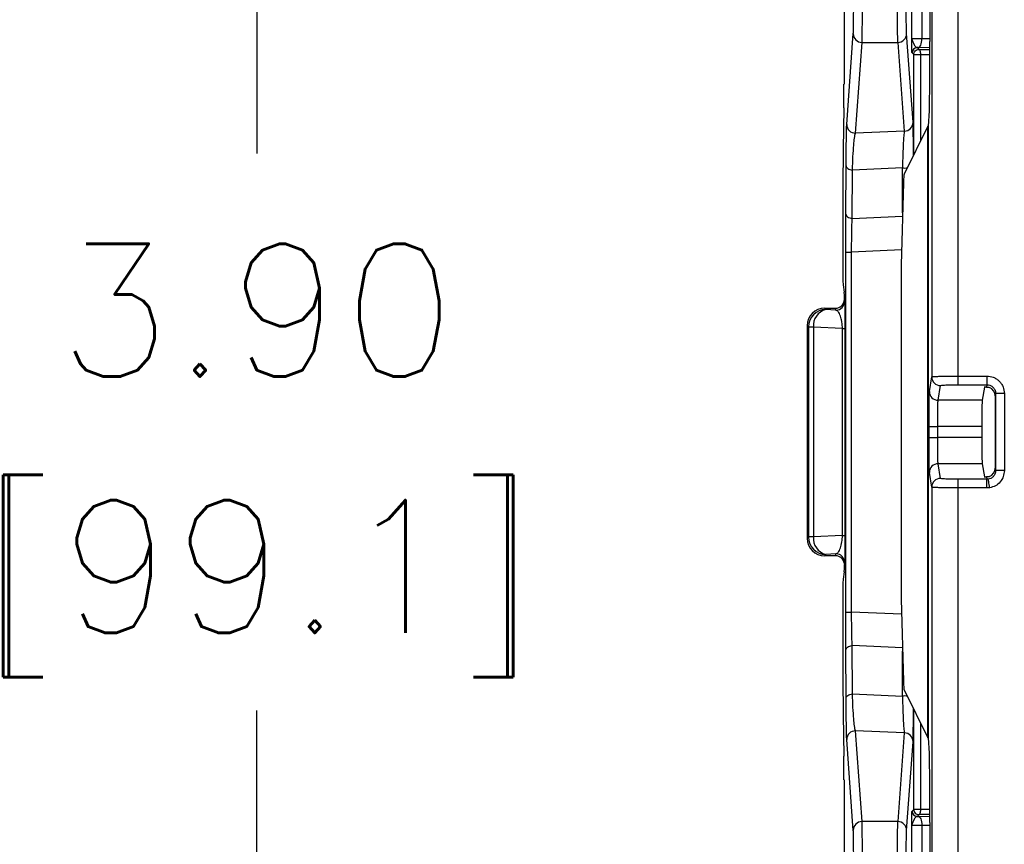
# Model space of a CAD drawing. Extents: x 897.4 to 914.4, y -8.5 to 2.5.
# Tile 77 of 102: x 905.2 to 906.3, y -1 to -0.1. Entities that reach past the tile are written whole.
import ezdxf

# ---------------------------------------------------------------- set-up
doc = ezdxf.new("R2010")
doc.units = 0
doc.header["$LTSCALE"] = 4
doc.header["$MEASUREMENT"] = 0
doc.layers.get('0').update_dxf_attribs({"linetype": 'CONTINUOUS'})
doc.layers.get('DEFPOINTS').update_dxf_attribs({"linetype": 'CONTINUOUS'})
doc.layers.add('DIMENSIONS', color=140, linetype='CONTINUOUS')
doc.styles.get("Standard").update_dxf_attribs({"font": 'romans.shx'})
doc.dimstyles.get("Standard").update_dxf_attribs({"dimtxt": 0.15, "dimasz": 0.18, "dimexe": 0.0625, "dimexo": 0.125, "dimgap": 0.0625, "dimtad": 0, "dimtih": 1, "dimtoh": 1, "dimzin": 0, "dimdsep": 46, "dimtxsty": 'Standard', "dimcen": 0, "dimadec": 0, "dimazin": 0, "dimtfac": 1, "dimtofl": 0, "dimtmove": 0, "dimatfit": 3, "dimfxl": 1, "dimtolj": 1, "dimtzin": 0, "dimarcsym": 0})

# ---------------------------------------------------------------- blocks, each defined once
blk = doc.blocks.new('*D9')
at = {"layer": 'DEFPOINTS', "color": 0, "transparency": 16777216}
for p in [(906.3065, 1.413), (905.4688, -2.4882), (906.3065, -2.4882)]:
    blk.add_point(p, dxfattribs=at)
at = {"layer": 'DIMENSIONS', "color": 0, "lineweight": -2, "transparency": 16777216}
for p, q in [((906.1815, 1.413), (905.4063, 1.413)), ((905.4688, 1.233), (905.4688, -0.2233)), ((905.4688, -2.3082), (905.4688, -0.8519)), ((906.1815, -2.4882), (905.4063, -2.4882))]:
    blk.add_line(p, q, dxfattribs=at)
at = {"layer": 'DIMENSIONS', "color": 0, "transparency": 16777216}
for points in [[(905.4388, 1.233), (905.4988, 1.233), (905.4688, 1.413)], [(905.4388, -2.3082), (905.4988, -2.3082), (905.4688, -2.4882)]]:
    blk.add_solid(points, dxfattribs=at)
at = {"layer": 'DIMENSIONS', "color": 0, "transparency": 16777216, "char_height": 0.15, "attachment_point": 5}
for s, insert in [('\\A1;3.90', (905.4688, -0.4001)), ('\\A1;[99.1]', (905.4688, -0.7144))]:
    blk.add_mtext(s, dxfattribs=dict(at, insert=insert))

msp = doc.modelspace()

# ---------------------------------------------------------------- linework, layer by layer
for p, q in [((906.2312, 0.5409), (906.2312, -0.4754)), ((906.2607, 0.5409), (906.2607, -0.4744)), ((906.229, 0.4389), (906.229, -0.0969)), ((906.132, 0.2531), (906.132, -0.1448)), ((906.2085, -0.0936), (906.2085, -0.0564)), ((906.2199, -0.0561), (906.2199, -0.0939)), ((906.1351, -0.1904), (906.1425, -0.0879)), ((906.21, -0.188), (906.2027, -0.0879)), ((906.1449, -0.2002), (906.1524, -0.0977)), ((906.1524, -0.0977), (906.1928, -0.0977)), ((906.1928, -0.0977), (906.2001, -0.1978)), ((906.229, -0.0939), (906.2199, -0.0939)), ((906.2108, -0.1116), (906.2088, -0.1096)), ((906.2157, -0.1037), (906.2147, -0.1037)), ((906.2147, -0.1037), (906.2167, -0.1057)), ((906.229, -0.1038), (906.2157, -0.1037)), ((906.2167, -0.1057), (906.229, -0.1057)), ((906.2108, -0.1116), (906.2187, -0.1116)), ((906.2108, -0.2248), (906.2108, -0.1116)), ((906.2187, -0.2089), (906.2187, -0.1116)), ((906.2187, -0.1116), (906.2289, -0.1116)), ((906.1318, -0.1715), (906.131, -0.2188)), ((906.2283, -0.1752), (906.2269, -0.1922)), ((906.2001, -0.1978), (906.1449, -0.2002)), ((906.2268, -0.1925), (906.2, -0.2464)), ((906.2268, -0.8827), (906.2268, -0.1925)), ((906.2269, -0.1922), (906.2269, -0.883)), ((906.1341, -0.2918), (906.1344, -0.2372)), ((906.1412, -0.2965), (906.1415, -0.2419)), ((906.198, -0.2394), (906.1415, -0.2419)), ((906.1982, -0.29), (906.198, -0.2394)), ((906.1308, -0.2456), (906.1308, -0.3614)), ((906.1992, -0.2564), (906.1965, -0.3489)), ((906.1412, -0.2965), (906.1981, -0.294)), ((906.197, -0.3319), (906.1405, -0.3344)), ((906.134, -0.7409), (906.134, -0.3344)), ((906.134, -0.3344), (906.1405, -0.3344)), ((906.1405, -0.7409), (906.1405, -0.3344)), ((906.1964, -0.3585), (906.1964, -0.7167)), ((906.1309, -0.3713), (906.1323, -0.3796)), ((906.1323, -0.3895), (906.1324, -0.388)), ((906.1324, -0.388), (906.1327, -0.3902)), ((906.1099, -0.3979), (906.1114, -0.3994)), ((906.1099, -0.3979), (906.1225, -0.3979)), ((906.1229, -0.4), (906.1114, -0.3994)), ((906.1229, -0.4), (906.1225, -0.3979)), ((906.0903, -0.4176), (906.0918, -0.4191)), ((906.0903, -0.4176), (906.0903, -0.6576)), ((906.0975, -0.4191), (906.0918, -0.4191)), ((906.0918, -0.4191), (906.0918, -0.6561)), ((906.1302, -0.4208), (906.0975, -0.4191)), ((906.0975, -0.4191), (906.0975, -0.6561)), ((906.1302, -0.6544), (906.1302, -0.4208)), ((906.1302, -0.4208), (906.1331, -0.4208)), ((906.1331, -0.4208), (906.1331, -0.6544)), ((906.2284, -0.492), (906.2312, -0.4754)), ((906.2607, -0.4744), (906.2934, -0.4744)), ((906.2607, -0.4744), (906.2607, -0.4842)), ((906.2934, -0.4744), (906.2934, -0.4842)), ((906.2383, -0.5018), (906.241, -0.4852)), ((906.2607, -0.4842), (906.2934, -0.4842)), ((906.2905, -0.4871), (906.288, -0.5018)), ((906.2934, -0.4842), (906.2929, -0.4869)), ((906.3032, -0.4941), (906.3028, -0.4967)), ((906.3028, -0.4967), (906.3028, -0.5786)), ((906.3032, -0.4941), (906.3032, -0.5811)), ((906.3131, -0.4941), (906.3032, -0.4941)), ((906.3131, -0.4941), (906.3131, -0.5811)), ((906.288, -0.5018), (906.2383, -0.5018)), ((906.2281, -0.5439), (906.2281, -0.5313)), ((906.2281, -0.5313), (906.2379, -0.5313)), ((906.2878, -0.5313), (906.2379, -0.5313)), ((906.2379, -0.5439), (906.2379, -0.5313)), ((906.2878, -0.5313), (906.2878, -0.5439)), ((906.2281, -0.5439), (906.2379, -0.5439)), ((906.2878, -0.5439), (906.2379, -0.5439)), ((906.241, -0.59), (906.2383, -0.5734)), ((906.288, -0.5734), (906.2383, -0.5734)), ((906.288, -0.5734), (906.2905, -0.5881)), ((906.2312, -0.5998), (906.2284, -0.5832)), ((906.2929, -0.5883), (906.2934, -0.591)), ((906.3028, -0.5786), (906.3032, -0.5811)), ((906.3131, -0.5811), (906.3032, -0.5811)), ((906.2312, -0.5998), (906.2312, -1.452)), ((906.2607, -0.591), (906.2607, -0.6008)), ((906.2934, -0.591), (906.2607, -0.591)), ((906.295, -0.5909), (906.2934, -0.591)), ((906.2934, -0.6008), (906.2934, -0.591)), ((906.2966, -0.6006), (906.2934, -0.6008)), ((906.2607, -0.6008), (906.2607, -1.452)), ((906.2934, -0.6008), (906.2607, -0.6008)), ((906.0903, -0.6576), (906.0918, -0.6561)), ((906.0975, -0.6561), (906.0918, -0.6561)), ((906.1302, -0.6544), (906.0975, -0.6561)), ((906.1302, -0.6544), (906.1331, -0.6544)), ((906.1114, -0.6758), (906.1099, -0.6773)), ((906.1225, -0.6773), (906.1099, -0.6773)), ((906.1229, -0.6752), (906.1114, -0.6758)), ((906.1225, -0.6773), (906.1229, -0.6752)), ((906.1323, -0.6857), (906.1324, -0.6872)), ((906.1327, -0.685), (906.1324, -0.6872)), ((906.1323, -0.6956), (906.1309, -0.7039)), ((906.1308, -0.7138), (906.1308, -0.8297)), ((906.1965, -0.7263), (906.1992, -0.8188)), ((906.134, -0.7409), (906.1405, -0.7409)), ((906.197, -0.7433), (906.1405, -0.7409)), ((906.1344, -0.838), (906.1341, -0.7834)), ((906.1415, -0.8333), (906.1412, -0.7787)), ((906.1981, -0.7812), (906.1412, -0.7787)), ((906.198, -0.8358), (906.1982, -0.7852)), ((906.1415, -0.8333), (906.198, -0.8358)), ((906.2, -0.8288), (906.2268, -0.8827)), ((906.2108, -0.9636), (906.2108, -0.8504)), ((906.131, -0.8564), (906.1318, -0.9037)), ((906.2187, -0.9636), (906.2187, -0.8663)), ((906.1524, -0.9775), (906.1449, -0.875)), ((906.2001, -0.8774), (906.1449, -0.875)), ((906.2001, -0.8774), (906.1928, -0.9775)), ((906.1425, -0.9873), (906.1351, -0.8848)), ((906.2027, -0.9873), (906.21, -0.8872)), ((906.2269, -0.883), (906.2283, -0.9)), ((906.132, -0.9304), (906.132, -1.3283)), ((906.2088, -0.9656), (906.2108, -0.9636)), ((906.2187, -0.9636), (906.2108, -0.9636)), ((906.2289, -0.9636), (906.2187, -0.9636)), ((906.1928, -0.9775), (906.1524, -0.9775)), ((906.2167, -0.9695), (906.2147, -0.9715)), ((906.2147, -0.9715), (906.2157, -0.9715)), ((906.2157, -0.9715), (906.229, -0.9714)), ((906.229, -0.9696), (906.2167, -0.9695)), ((906.229, -0.9783), (906.229, -1.5141)), ((906.2085, -1.0188), (906.2085, -0.9816)), ((906.2199, -0.9813), (906.2199, -1.0191)), ((906.2199, -0.9813), (906.229, -0.9813))]:
    msp.add_line(p, q)
at = {"flags": 128}
for points in [[(906.2157, -0.1037), (906.2166, -0.1035), (906.2173, -0.1029), (906.218, -0.102), (906.2187, -0.1008), (906.2192, -0.0993), (906.2196, -0.0976), (906.2198, -0.0958), (906.2199, -0.0939)], [(906.2187, -0.1116), (906.2186, -0.1104), (906.2185, -0.1093), (906.2183, -0.1083), (906.2181, -0.1074), (906.2178, -0.1067), (906.2174, -0.1062), (906.2171, -0.1058), (906.2167, -0.1057)], [(906.1344, -0.2372), (906.1346, -0.238), (906.1349, -0.2387), (906.1356, -0.2394), (906.1364, -0.2401), (906.1375, -0.2407), (906.1387, -0.2412), (906.14, -0.2416), (906.1415, -0.2419)], [(906.1341, -0.2918), (906.1343, -0.2925), (906.1347, -0.2933), (906.1353, -0.294), (906.1361, -0.2947), (906.1372, -0.2953), (906.1384, -0.2958), (906.1398, -0.2962), (906.1412, -0.2965)], [(906.2966, -0.6006), (906.2963, -0.5987), (906.296, -0.597), (906.2957, -0.5953), (906.2955, -0.5939), (906.2953, -0.5927), (906.2951, -0.5918), (906.295, -0.5911), (906.295, -0.5909)], [(906.1341, -0.7834), (906.1343, -0.7827), (906.1347, -0.7819), (906.1353, -0.7812), (906.1361, -0.7805), (906.1372, -0.7799), (906.1384, -0.7794), (906.1398, -0.779), (906.1412, -0.7787)], [(906.1344, -0.838), (906.1346, -0.8373), (906.1349, -0.8365), (906.1356, -0.8358), (906.1364, -0.8351), (906.1375, -0.8345), (906.1387, -0.834), (906.14, -0.8336), (906.1415, -0.8333)], [(906.2167, -0.9695), (906.2171, -0.9694), (906.2174, -0.9691), (906.2178, -0.9685), (906.2181, -0.9678), (906.2183, -0.9669), (906.2185, -0.9659), (906.2186, -0.9648), (906.2187, -0.9636)], [(906.2157, -0.9715), (906.2166, -0.9717), (906.2173, -0.9723), (906.218, -0.9732), (906.2187, -0.9744), (906.2192, -0.9759), (906.2196, -0.9776), (906.2198, -0.9794), (906.2199, -0.9813)]]:
    msp.add_lwpolyline(points, dxfattribs=at)
for centre, radius, start, end in [((906.1523, -0.0879), 0.00982, 180.2731, 270.1313), ((906.1928, -0.0879), 0.00982, 269.8704, 359.7269), ((906.2147, -0.1096), 0.00591, 90.0006, 179.9994), ((906.2001, -0.188), 0.00982, 269.866, 359.7278), ((906.1449, -0.1904), 0.00982, 180.2746, 270.1316), ((906.2007, -0.2202), 0.0194, 262.0026, 278.2846), ((906.1115, -0.4191), 0.0197, 90.1841, 179.8159), ((906.1158, -0.4173), 0.0184, 103.8074, 185.59), ((906.1229, -0.3902), 0.00984, 269.9919, 359.9313), ((906.241, -0.4754), 0.00984, 180.0695, 270.0074), ((906.2383, -0.492), 0.00984, 180.0687, 270.0081), ((906.2383, -0.5832), 0.00984, 89.9919, 179.9313), ((906.241, -0.5998), 0.00984, 89.9926, 179.9305), ((906.1115, -0.6561), 0.0197, 180.1841, 269.8159), ((906.1158, -0.6579), 0.0184, 174.41, 256.1926), ((906.1229, -0.685), 0.00984, 0.0687, 90.0081), ((906.2007, -0.855), 0.0194, 81.7154, 97.9974), ((906.1449, -0.8848), 0.00982, 89.8653, 179.7286), ((906.2001, -0.8872), 0.00982, 0.2722, 90.134), ((906.2147, -0.9656), 0.00591, 180.0051, 269.9949), ((906.1523, -0.9873), 0.00982, 89.8653, 179.7269), ((906.1928, -0.9873), 0.00982, 0.2731, 90.133)]:
    msp.add_arc(centre, radius, start, end)
for centre, major_axis, ratio, start_param, end_param in [((906.2283, -0.0969), (0, 0.0787), 0.008727, 3.246312, 4.712389), ((906.1317, -0.1448), (0, 0.0295), 0.008727, 3.577925, 4.712389), ((906.158, -0.1921), (0.0689, 0), 0.105104, 6.230825, 6.274459), ((906.1311, -0.2456), (0, 0.0295), 0.008727, 0.436332, 1.570796), ((906.2001, -0.266), (0, 0.0197), 0.052408, 0.10472, 1.064651), ((906.1974, -0.3585), (0, 0.0197), 0.052408, 1.064651, 1.570796), ((906.1309, -0.3614), (0, 0.00984), 0.008727, 1.570796, 3.089233), ((906.1323, -0.3895), (0, 0.00984), 0.00873, 4.860905, 6.230809), ((906.11, -0.4176), (-0.0045, 0.0192), 0.997962, 6.053705, 7.621762), ((906.1225, -0.388), (0.00336, 0.00927), 0.997866, 3.490948, 4.913506), ((906.2964, -0.4871), (0.00591, 0), 0.052408, 2.188907, 3.132866), ((906.2929, -0.4967), (-0.00162, -0.00972), 0.998592, 1.736029, 2.952271), ((906.288, -0.5313), (0, 0.0295), 0.008727, 0.05236, 1.570796), ((906.288, -0.5439), (0, 0.0295), 0.008727, 1.570796, 3.089233), ((906.2964, -0.5881), (0.00591, 0), 0.052408, 3.150319, 4.094278), ((906.2929, -0.5785), (0.00162, -0.00972), 0.998592, 0.189322, 1.405563), ((906.11, -0.6576), (0.0045, 0.0192), 0.997962, 1.803016, 3.371073), ((906.1225, -0.6872), (-0.00336, 0.00927), 0.997866, 4.511272, 5.93383), ((906.1323, -0.6857), (0, 0.00984), 0.00873, 3.193969, 4.563873), ((906.1309, -0.7138), (0, 0.00984), 0.008727, 0.05236, 1.570796), ((906.1974, -0.7167), (0, 0.0197), 0.052408, 1.570796, 2.076942), ((906.2001, -0.8093), (0, 0.0197), 0.052408, 2.076942, 3.036873), ((906.1311, -0.8297), (0, 0.0295), 0.008727, 1.570796, 2.70526), ((906.158, -0.8831), (0.0689, 0), 0.105104, 0.008727, 0.05236), ((906.2283, -0.9783), (0, 0.0787), 0.008727, 4.712389, 6.178466), ((906.1317, -0.9304), (0, 0.0295), 0.008727, 4.712389, 5.846853)]:
    msp.add_ellipse(centre, major_axis=major_axis, ratio=ratio, start_param=start_param, end_param=end_param)
for points, knots in [([(906.1425, -0.0879), (906.1426, -0.0861), (906.1427, -0.0825), (906.1429, -0.0662), (906.143, -0.0442), (906.143, -0.0276), (906.1431, -0.0195)], [0, 0, 0, 0, 0.241588, 0.500005, 0.758416, 1, 1, 1, 1]), ([(906.1524, -0.0977), (906.1524, -0.0966), (906.1525, -0.0946), (906.1526, -0.0854), (906.1528, -0.0687), (906.1529, -0.0443), (906.1529, -0.0274), (906.1529, -0.0195)], [0, 0, 0, 0, 0.149673, 0.292398, 0.55578, 0.79168, 1, 1, 1, 1]), ([(906.1928, -0.0977), (906.1928, -0.0966), (906.1927, -0.0946), (906.1925, -0.0854), (906.1924, -0.0687), (906.1923, -0.0443), (906.1923, -0.0274), (906.1923, -0.0195)], [0, 0, 0, 0, 0.149673, 0.292398, 0.55578, 0.79168, 1, 1, 1, 1]), ([(906.2027, -0.0879), (906.2026, -0.0861), (906.2024, -0.0825), (906.2023, -0.0662), (906.2021, -0.0442), (906.2021, -0.0276), (906.2021, -0.0195)], [0, 0, 0, 0, 0.241588, 0.500005, 0.758416, 1, 1, 1, 1]), ([(906.2088, -0.1096), (906.2087, -0.1093), (906.2087, -0.1087), (906.2086, -0.1033), (906.2086, -0.0975), (906.2085, -0.0936)], [0, 0, 0, 0, 0.23595, 0.499044, 1, 1, 1, 1]), ([(906.2085, -0.0936), (906.2092, -0.096), (906.2102, -0.0993), (906.2131, -0.103), (906.2142, -0.1035), (906.2147, -0.1037)], [0, 0, 0, 0, 0.5563076, 0.7918912, 1, 1, 1, 1]), ([(906.2199, -0.0939), (906.2183, -0.0938), (906.2151, -0.0938), (906.2115, -0.0937), (906.209, -0.0937), (906.2087, -0.0936), (906.2085, -0.0936)], [0, 0, 0, 0, 0.249997, 0.499995, 0.749999, 1, 1, 1, 1]), ([(906.2108, -0.1116), (906.2108, -0.1108), (906.211, -0.1093), (906.2124, -0.1073), (906.2143, -0.106), (906.2159, -0.1058), (906.2167, -0.1057)], [0, 0, 0, 0, 0.250005, 0.499972, 0.750001, 1, 1, 1, 1]), ([(906.2105, -0.2253), (906.2105, -0.2226), (906.2104, -0.2138), (906.2103, -0.2025), (906.2101, -0.1921), (906.21, -0.1894), (906.21, -0.188)], [0, 0, 0, 0, 0.125934, 0.417291, 0.71199, 1, 1, 1, 1]), ([(906.1344, -0.2372), (906.1345, -0.2312), (906.1345, -0.2189), (906.1347, -0.2049), (906.1349, -0.1945), (906.135, -0.1918), (906.1351, -0.1904)], [0, 0, 0, 0, 0.241537, 0.494083, 0.749846, 1, 1, 1, 1]), ([(906.2001, -0.1978), (906.1999, -0.1993), (906.1995, -0.2019), (906.1989, -0.2115), (906.1984, -0.2233), (906.1981, -0.2343), (906.198, -0.2394)], [0, 0, 0, 0, 0.296061, 0.506544, 0.766691, 1, 1, 1, 1]), ([(906.1415, -0.2419), (906.1417, -0.2367), (906.1421, -0.2258), (906.1429, -0.2139), (906.1439, -0.2043), (906.1445, -0.2017), (906.1449, -0.2002)], [0, 0, 0, 0, 0.2328716, 0.4927299, 0.7044681, 1, 1, 1, 1]), ([(906.134, -0.3344), (906.1341, -0.3269), (906.1341, -0.312), (906.1341, -0.2985), (906.1341, -0.2918)], [0, 0, 0, 0, 0.497178, 1, 1, 1, 1]), ([(906.1405, -0.3344), (906.1406, -0.3278), (906.1407, -0.3145), (906.141, -0.3026), (906.1412, -0.2965)], [0, 0, 0, 0, 0.48871, 1, 1, 1, 1]), ([(906.1302, -0.4208), (906.1302, -0.4196), (906.1301, -0.417), (906.1296, -0.4132), (906.1289, -0.4097), (906.1276, -0.4053), (906.1255, -0.4014), (906.1238, -0.4005), (906.1229, -0.4)], [0, 0, 0, 0, 0.084004, 0.177985, 0.286467, 0.412416, 0.702382, 1, 1, 1, 1]), ([(906.1327, -0.3902), (906.1328, -0.3908), (906.1329, -0.3921), (906.133, -0.3979), (906.133, -0.4044), (906.1331, -0.4097), (906.1331, -0.4152), (906.1331, -0.4189), (906.1331, -0.4208)], [0, 0, 0, 0, 0.276288, 0.553742, 0.680305, 0.798378, 0.901061, 1, 1, 1, 1]), ([(906.2312, -0.4754), (906.2314, -0.4753), (906.2317, -0.4751), (906.2342, -0.4749), (906.2378, -0.4748), (906.2433, -0.4746), (906.251, -0.4744), (906.2577, -0.4744), (906.2607, -0.4744)], [0, 0, 0, 0, 0.154621, 0.300842, 0.438661, 0.56807, 0.800686, 1, 1, 1, 1]), ([(906.2934, -0.4744), (906.2959, -0.4746), (906.2997, -0.475), (906.3042, -0.4775), (906.3074, -0.48), (906.3099, -0.4832), (906.3124, -0.4877), (906.3128, -0.4916), (906.3131, -0.4941)], [0, 0, 0, 0, 0.239319, 0.368033, 0.499785, 0.628565, 0.760385, 1, 1, 1, 1]), ([(906.241, -0.4852), (906.2413, -0.4851), (906.2418, -0.4849), (906.2442, -0.4847), (906.2467, -0.4845), (906.2499, -0.4844), (906.2544, -0.4842), (906.2583, -0.4842), (906.2607, -0.4842)], [0, 0, 0, 0, 0.239716, 0.368483, 0.500217, 0.62892, 0.760587, 1, 1, 1, 1]), ([(906.2929, -0.4869), (906.2934, -0.4869), (906.2944, -0.4869), (906.2957, -0.4872), (906.2963, -0.4874), (906.2964, -0.4874)], [0, 0, 0, 0, 0.466827, 0.934187, 1, 1, 1, 1]), ([(906.2934, -0.4842), (906.2945, -0.4843), (906.2968, -0.4845), (906.2994, -0.4861), (906.3012, -0.488), (906.3023, -0.4898), (906.3031, -0.4918), (906.3032, -0.4933), (906.3032, -0.4941)], [0, 0, 0, 0, 0.212684, 0.449619, 0.577879, 0.712351, 0.853057, 1, 1, 1, 1]), ([(906.2281, -0.5313), (906.2281, -0.5265), (906.2281, -0.5166), (906.2282, -0.5036), (906.2283, -0.4944), (906.2284, -0.4928), (906.2284, -0.492)], [0, 0, 0, 0, 0.240767, 0.499993, 0.759223, 1, 1, 1, 1]), ([(906.2379, -0.5313), (906.2379, -0.5283), (906.238, -0.5218), (906.238, -0.5141), (906.2381, -0.5087), (906.2381, -0.5052), (906.2382, -0.5026), (906.2382, -0.5021), (906.2383, -0.5018)], [0, 0, 0, 0, 0.202963, 0.436832, 0.565935, 0.702834, 0.847524, 1, 1, 1, 1]), ([(906.2284, -0.5832), (906.2284, -0.5824), (906.2283, -0.5808), (906.2282, -0.5716), (906.2281, -0.5586), (906.2281, -0.5487), (906.2281, -0.5439)], [0, 0, 0, 0, 0.2407771, 0.5000067, 0.7592333, 1, 1, 1, 1]), ([(906.2383, -0.5734), (906.2382, -0.5731), (906.2382, -0.5726), (906.2381, -0.57), (906.2381, -0.5665), (906.238, -0.5611), (906.238, -0.5534), (906.2379, -0.5469), (906.2379, -0.5439)], [0, 0, 0, 0, 0.152476, 0.297166, 0.434065, 0.563168, 0.797037, 1, 1, 1, 1]), ([(906.2964, -0.5878), (906.2958, -0.588), (906.2947, -0.5883), (906.2935, -0.5884), (906.293, -0.5883), (906.2929, -0.5883)], [0, 0, 0, 0, 0.465966, 0.932301, 1, 1, 1, 1]), ([(906.3032, -0.5811), (906.3032, -0.5818), (906.3031, -0.5832), (906.3023, -0.5856), (906.3006, -0.5881), (906.298, -0.5901), (906.2959, -0.5906), (906.295, -0.5909)], [0, 0, 0, 0, 0.1481334, 0.2897358, 0.5522043, 0.7889347, 1, 1, 1, 1]), ([(906.3131, -0.5811), (906.3128, -0.5834), (906.3124, -0.5881), (906.3086, -0.5942), (906.3033, -0.5988), (906.2988, -0.6), (906.2966, -0.6006)], [0, 0, 0, 0, 0.249475, 0.500413, 0.758113, 1, 1, 1, 1]), ([(906.2607, -0.6008), (906.2577, -0.6008), (906.251, -0.6008), (906.2433, -0.6006), (906.2378, -0.6004), (906.2342, -0.6003), (906.2317, -0.6001), (906.2314, -0.5999), (906.2312, -0.5998)], [0, 0, 0, 0, 0.199314, 0.43193, 0.561339, 0.699158, 0.845379, 1, 1, 1, 1]), ([(906.2607, -0.591), (906.2583, -0.591), (906.2545, -0.591), (906.2499, -0.5908), (906.2468, -0.5907), (906.2442, -0.5906), (906.2418, -0.5903), (906.2413, -0.5901), (906.241, -0.59)], [0, 0, 0, 0, 0.239413, 0.368076, 0.49978, 0.628516, 0.760284, 1, 1, 1, 1]), ([(906.1229, -0.6752), (906.1238, -0.6747), (906.1255, -0.6738), (906.1276, -0.6699), (906.1289, -0.6655), (906.1296, -0.662), (906.1301, -0.6583), (906.1302, -0.6557), (906.1302, -0.6544)], [0, 0, 0, 0, 0.297617, 0.587582, 0.713526, 0.822001, 0.91599, 1, 1, 1, 1]), ([(906.1331, -0.6544), (906.1331, -0.6563), (906.1331, -0.66), (906.1331, -0.6655), (906.133, -0.6708), (906.133, -0.6773), (906.1329, -0.6831), (906.1328, -0.6844), (906.1327, -0.685)], [0, 0, 0, 0, 0.098767, 0.201613, 0.31931, 0.446252, 0.72371, 1, 1, 1, 1]), ([(906.1341, -0.7834), (906.1341, -0.7767), (906.1341, -0.7632), (906.1341, -0.7483), (906.134, -0.7409)], [0, 0, 0, 0, 0.502822, 1, 1, 1, 1]), ([(906.1412, -0.7787), (906.141, -0.7726), (906.1407, -0.7607), (906.1406, -0.7474), (906.1405, -0.7409)], [0, 0, 0, 0, 0.51129, 1, 1, 1, 1]), ([(906.1449, -0.875), (906.1445, -0.8735), (906.1439, -0.8709), (906.1429, -0.8613), (906.1421, -0.8494), (906.1417, -0.8385), (906.1415, -0.8333)], [0, 0, 0, 0, 0.295516, 0.507269, 0.767122, 1, 1, 1, 1]), ([(906.1351, -0.8848), (906.135, -0.8834), (906.1349, -0.8807), (906.1347, -0.8703), (906.1345, -0.8563), (906.1345, -0.844), (906.1344, -0.838)], [0, 0, 0, 0, 0.250155, 0.505918, 0.758463, 1, 1, 1, 1]), ([(906.198, -0.8358), (906.1981, -0.841), (906.1984, -0.8519), (906.1989, -0.8637), (906.1995, -0.8733), (906.1999, -0.8759), (906.2001, -0.8774)], [0, 0, 0, 0, 0.233302, 0.493459, 0.703923, 1, 1, 1, 1]), ([(906.21, -0.8872), (906.21, -0.8858), (906.2101, -0.8831), (906.2103, -0.8727), (906.2104, -0.8614), (906.2105, -0.8526), (906.2105, -0.85)], [0, 0, 0, 0, 0.288009, 0.582706, 0.874066, 1, 1, 1, 1]), ([(906.2085, -0.9816), (906.2086, -0.9777), (906.2086, -0.9719), (906.2087, -0.9665), (906.2087, -0.9659), (906.2088, -0.9656)], [0, 0, 0, 0, 0.500915, 0.762887, 1, 1, 1, 1]), ([(906.2108, -0.9636), (906.2108, -0.9644), (906.211, -0.9659), (906.2124, -0.9679), (906.2143, -0.9692), (906.2159, -0.9694), (906.2167, -0.9695)], [0, 0, 0, 0, 0.2500059, 0.5, 0.7499941, 1, 1, 1, 1]), ([(906.1529, -1.0557), (906.1529, -1.0478), (906.1529, -1.0309), (906.1528, -1.0065), (906.1526, -0.9898), (906.1525, -0.9806), (906.1524, -0.9786), (906.1524, -0.9775)], [0, 0, 0, 0, 0.2083179, 0.4442167, 0.7076004, 0.8503271, 1, 1, 1, 1]), ([(906.1923, -1.0557), (906.1923, -1.0478), (906.1923, -1.0309), (906.1924, -1.0065), (906.1925, -0.9898), (906.1927, -0.9806), (906.1928, -0.9786), (906.1928, -0.9775)], [0, 0, 0, 0, 0.208318, 0.444217, 0.7076, 0.850327, 1, 1, 1, 1]), ([(906.2147, -0.9715), (906.2142, -0.9717), (906.2131, -0.9722), (906.2102, -0.9759), (906.2092, -0.9793), (906.2085, -0.9816)], [0, 0, 0, 0, 0.208107, 0.443687, 1, 1, 1, 1]), ([(906.1431, -1.0557), (906.143, -1.0476), (906.143, -1.031), (906.1429, -1.009), (906.1427, -0.9928), (906.1426, -0.9891), (906.1425, -0.9873)], [0, 0, 0, 0, 0.241582, 0.499995, 0.758411, 1, 1, 1, 1]), ([(906.2021, -1.0557), (906.2021, -1.0476), (906.2021, -1.031), (906.2023, -1.009), (906.2024, -0.9928), (906.2026, -0.9891), (906.2027, -0.9873)], [0, 0, 0, 0, 0.241582, 0.499995, 0.758411, 1, 1, 1, 1]), ([(906.2085, -0.9816), (906.2087, -0.9816), (906.209, -0.9815), (906.2115, -0.9815), (906.2151, -0.9814), (906.2183, -0.9814), (906.2199, -0.9813)], [0, 0, 0, 0, 0.250001, 0.500005, 0.750003, 1, 1, 1, 1])]:
    msp.add_open_spline(points, degree=3, knots=knots)

# ---------------------------------------------------------------- dimensions: what is measured, and where the dimension line sits
at = {"layer": 'DIMENSIONS'}
dim = msp.add_linear_dim(base=(905.4688, -2.4882), p1=(906.3065, 1.413), p2=(906.3065, -2.4882), angle=90, dimstyle='Standard', override={"dimpost": '\\X'}, dxfattribs=at)
dim.commit()
dim.dimension.update_dxf_attribs({"geometry": '*D9', "text_midpoint": (905.4688, -0.5376)})

doc.saveas('drawing.dxf')
